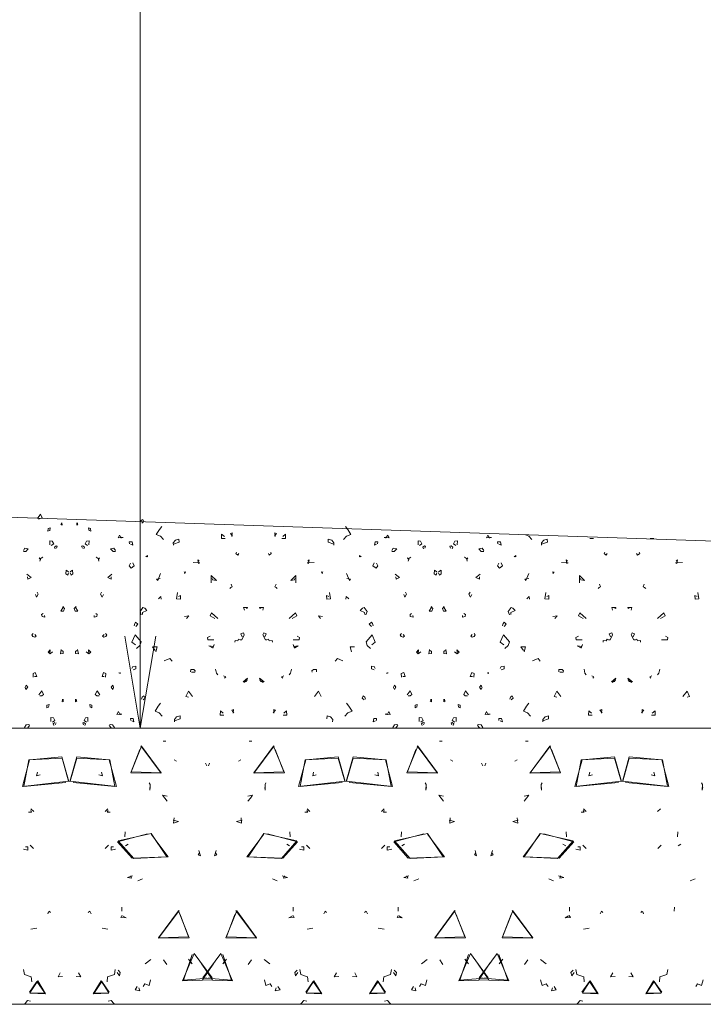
# Model space of a CAD drawing. Header units: inches. Extents: x -277 to 2553, y -4 to 683.
# Tile 4 of 10: x 228 to 334, y 239 to 392. Entities that reach past the tile are written whole.
import ezdxf

# ---------------------------------------------------------------- set-up
doc = ezdxf.new("R2010")
doc.units = ezdxf.units.IN
doc.header["$MEASUREMENT"] = 0
doc.layers.add('A-DETL-MEDM', color=33, linetype='Continuous', lineweight=30)

msp = doc.modelspace()

# ---------------------------------------------------------------- linework, layer by layer
at = {"layer": 'A-DETL-MEDM', "lineweight": 13}
for p, q in [((246.74, 281.64), (246.74, 532.41)), ((350.39, 310.3), (216.51, 314.84)), ((230.8, 314.33), (231.23, 314.97)), ((231.52, 314.41), (230.94, 314.21)), ((231.25, 314.97), (231.52, 314.41)), ((232.75, 312.86), (232.44, 312.73)), ((232.68, 312.41), (232.75, 312.86)), ((234.61, 313.26), (234.41, 313.42)), ((234.47, 313.42), (234.49, 313.66)), ((234.59, 313.66), (234.61, 313.26)), ((236.89, 313.66), (236.88, 313.26)), ((236.88, 313.26), (237.08, 313.42)), ((237.02, 313.42), (237, 313.66)), ((238.81, 312.41), (238.73, 312.86)), ((238.73, 312.86), (239.05, 312.73)), ((246.78, 313.69), (246.9, 314)), ((246.9, 314), (247.16, 314.17)), ((247.33, 313.85), (247.01, 313.59)), ((247.16, 314.17), (247.33, 313.85)), ((249.75, 312.59), (250.11, 313.06)), ((279.07, 312.59), (278.7, 313.06)), ((232.44, 312.73), (232.41, 312.33)), ((232.41, 312.33), (232.65, 312.43)), ((239.08, 312.33), (238.84, 312.43)), ((239.05, 312.73), (239.08, 312.33)), ((243.32, 311.28), (243.55, 311.74)), ((244.1, 311.34), (243.32, 311.28)), ((243.55, 311.74), (243.81, 311.25)), ((243.82, 311.38), (244.1, 311.34)), ((249.27, 311.82), (249.75, 312.59)), ((249.92, 311.57), (249.27, 311.82)), ((250.38, 311.05), (249.92, 311.57)), ((259.41, 311.19), (259.43, 311.87)), ((259.43, 311.87), (259.87, 311.51)), ((261.09, 312.07), (260.81, 311.95)), ((260.81, 311.95), (261.15, 311.57)), ((261.04, 311.52), (261.09, 312.07)), ((267.99, 311.95), (267.67, 311.57)), ((267.76, 311.52), (267.73, 312.07)), ((267.73, 312.07), (267.99, 311.95)), ((269.37, 311.87), (268.94, 311.51)), ((269.4, 311.19), (269.37, 311.87)), ((278.42, 311.05), (278.88, 311.57)), ((278.88, 311.57), (279.55, 311.82)), ((279.55, 311.82), (279.07, 312.59)), ((284.98, 311.38), (284.71, 311.34)), ((284.71, 311.34), (285.5, 311.28)), ((285.27, 311.74), (285.01, 311.25)), ((285.5, 311.28), (285.27, 311.74)), ((300.63, 311.28), (300.86, 311.74)), ((301.42, 311.34), (300.63, 311.28)), ((300.86, 311.74), (301.12, 311.25)), ((301.15, 311.38), (301.42, 311.34)), ((307.25, 311.57), (306.73, 311.78)), ((307.71, 311.05), (307.25, 311.57)), ((232.7, 310.2), (232.68, 310.83)), ((232.68, 310.83), (233.07, 310.76)), ((233.3, 310.37), (232.91, 310.09)), ((233.07, 310.76), (233.3, 310.37)), ((233.67, 310.03), (233.42, 309.86)), ((233.42, 309.86), (233.52, 309.58)), ((233.86, 309.98), (233.67, 310.03)), ((233.73, 309.67), (233.86, 309.98)), ((237.63, 309.98), (237.81, 310.03)), ((237.76, 309.67), (237.63, 309.98)), ((237.81, 310.03), (238.07, 309.86)), ((238.07, 309.86), (237.97, 309.58)), ((238.42, 310.76), (238.19, 310.37)), ((238.19, 310.37), (238.58, 310.09)), ((238.81, 310.83), (238.42, 310.76)), ((238.79, 310.2), (238.81, 310.83)), ((245.1, 310.36), (245.07, 310.66)), ((245.07, 310.66), (245.51, 310.66)), ((245.61, 310.16), (245.26, 310.32)), ((245.51, 310.66), (245.61, 310.16)), ((252.25, 310.93), (251.9, 310.53)), ((251.9, 310.53), (251.93, 310.17)), ((251.92, 310.32), (252.81, 310.62)), ((252.79, 311.08), (252.25, 310.93)), ((252.81, 310.62), (252.79, 311.08)), ((259.98, 311.18), (259.41, 311.19)), ((268.82, 311.18), (269.4, 311.19)), ((275.99, 310.62), (276.01, 311.08)), ((276.89, 310.32), (275.99, 310.62)), ((276.01, 311.08), (276.56, 310.93)), ((276.56, 310.93), (276.91, 310.53)), ((276.91, 310.53), (276.89, 310.17)), ((283.31, 310.66), (283.2, 310.16)), ((283.2, 310.16), (283.54, 310.32)), ((283.74, 310.66), (283.31, 310.66)), ((283.71, 310.36), (283.74, 310.66)), ((290.02, 310.2), (290.01, 310.83)), ((290.01, 310.83), (290.4, 310.76)), ((290.61, 310.37), (290.23, 310.09)), ((290.4, 310.76), (290.61, 310.37)), ((290.99, 310.03), (290.74, 309.86)), ((290.74, 309.86), (290.83, 309.58)), ((291.17, 309.98), (290.99, 310.03)), ((291.06, 309.67), (291.17, 309.98)), ((294.96, 309.98), (295.14, 310.03)), ((295.07, 309.67), (294.96, 309.98)), ((295.14, 310.03), (295.39, 309.86)), ((295.39, 309.86), (295.3, 309.58)), ((295.73, 310.76), (295.52, 310.37)), ((295.52, 310.37), (295.9, 310.09)), ((296.12, 310.83), (295.73, 310.76)), ((296.11, 310.2), (296.12, 310.83)), ((302.42, 310.36), (302.39, 310.66)), ((302.39, 310.66), (302.82, 310.66)), ((302.93, 310.16), (302.59, 310.32)), ((302.82, 310.66), (302.93, 310.16)), ((309.57, 310.93), (309.22, 310.53)), ((309.22, 310.53), (309.24, 310.17)), ((309.24, 310.32), (310.14, 310.62)), ((310.12, 311.08), (309.57, 310.93)), ((310.14, 310.62), (310.12, 311.08)), ((317.29, 311.18), (316.73, 311.19)), ((326.15, 311.18), (326.72, 311.19)), ((228.83, 309.68), (228.59, 309.31)), ((228.59, 309.15), (228.97, 309.18)), ((229.35, 309.57), (228.83, 309.68)), ((228.97, 309.18), (229.35, 309.57)), ((231.09, 307.96), (231.59, 308.27)), ((231.59, 308.27), (231.23, 308.07)), ((240.4, 307.96), (239.9, 308.27)), ((239.9, 308.27), (240.26, 308.07)), ((242.14, 309.57), (242.66, 309.68)), ((242.53, 309.18), (242.14, 309.57)), ((242.9, 309.15), (242.53, 309.18)), ((242.66, 309.68), (242.9, 309.31)), ((247.89, 308.53), (247.65, 308.35)), ((247.68, 308.4), (247.91, 308.35)), ((247.91, 308.35), (247.89, 308.53)), ((261.73, 309.05), (261.63, 308.85)), ((261.63, 308.85), (261.95, 308.59)), ((261.95, 308.59), (262.09, 308.86)), ((266.85, 308.59), (266.71, 308.86)), ((267.17, 308.85), (266.85, 308.59)), ((267.07, 309.05), (267.17, 308.85)), ((280.9, 308.35), (280.91, 308.53)), ((281.14, 308.4), (280.9, 308.35)), ((280.91, 308.53), (281.17, 308.35)), ((286.14, 309.68), (285.9, 309.31)), ((285.9, 309.15), (286.29, 309.18)), ((286.68, 309.57), (286.14, 309.68)), ((286.29, 309.18), (286.68, 309.57)), ((288.41, 307.96), (288.9, 308.27)), ((288.9, 308.27), (288.56, 308.07)), ((297.72, 307.96), (297.23, 308.27)), ((297.23, 308.27), (297.57, 308.07)), ((299.45, 309.57), (299.99, 309.68)), ((299.84, 309.18), (299.45, 309.57)), ((300.23, 309.15), (299.84, 309.18)), ((299.99, 309.68), (300.23, 309.31)), ((305.2, 308.53), (304.96, 308.35)), ((304.99, 308.4), (305.23, 308.35)), ((305.23, 308.35), (305.2, 308.53)), ((319.06, 309.05), (318.96, 308.85)), ((318.96, 308.85), (319.28, 308.59)), ((319.28, 308.59), (319.42, 308.86)), ((324.18, 308.59), (324.02, 308.86)), ((324.5, 308.85), (324.18, 308.59)), ((324.4, 309.05), (324.5, 308.85)), ((231.23, 308.07), (231.04, 308.19)), ((231.04, 308.19), (231.23, 307.91)), ((231.23, 307.91), (231.16, 307.67)), ((240.26, 308.07), (240.45, 308.19)), ((240.45, 308.19), (240.26, 307.91)), ((240.26, 307.91), (240.33, 307.67)), ((245.05, 306.94), (245.25, 307.34)), ((245.35, 306.59), (245.05, 306.94)), ((245.82, 306.95), (245.35, 306.59)), ((245.62, 307.4), (245.82, 306.95)), ((256.04, 307.4), (254.99, 307.44)), ((255.96, 307.67), (255.74, 307.89)), ((255.74, 307.89), (255.86, 307.31)), ((255.86, 307.31), (256.04, 307.4)), ((272.77, 307.4), (273.82, 307.44)), ((272.96, 307.31), (272.77, 307.4)), ((272.85, 307.67), (273.06, 307.89)), ((273.06, 307.89), (272.96, 307.31)), ((283.18, 307.4), (282.98, 306.95)), ((282.98, 306.95), (283.47, 306.59)), ((283.47, 306.59), (283.76, 306.94)), ((283.76, 306.94), (283.56, 307.34)), ((288.56, 308.07), (288.36, 308.19)), ((288.36, 308.19), (288.56, 307.91)), ((288.56, 307.91), (288.47, 307.67)), ((297.57, 308.07), (297.77, 308.19)), ((297.77, 308.19), (297.57, 307.91)), ((297.57, 307.91), (297.64, 307.67)), ((302.37, 306.94), (302.57, 307.34)), ((302.66, 306.59), (302.37, 306.94)), ((303.15, 306.95), (302.66, 306.59)), ((302.95, 307.4), (303.15, 306.95)), ((313.36, 307.4), (312.31, 307.44)), ((313.28, 307.67), (313.07, 307.89)), ((313.07, 307.89), (313.17, 307.31)), ((313.17, 307.31), (313.36, 307.4)), ((330.09, 307.4), (331.14, 307.44)), ((330.27, 307.31), (330.09, 307.4)), ((330.17, 307.67), (330.39, 307.89)), ((330.39, 307.89), (330.27, 307.31)), ((229.12, 305.66), (229.78, 305.11)), ((229.26, 304.84), (229.23, 305.23)), ((235.24, 306.29), (235.21, 305.69)), ((235.21, 305.69), (235.49, 305.5)), ((235.62, 305.99), (235.24, 306.29)), ((235.49, 305.5), (235.62, 305.84)), ((235.87, 305.99), (236.25, 306.29)), ((236, 305.5), (235.87, 305.84)), ((236.28, 305.69), (236, 305.5)), ((236.25, 306.29), (236.28, 305.69)), ((242.37, 305.66), (241.71, 305.11)), ((242.23, 304.84), (242.26, 305.23)), ((249.92, 305.73), (249.49, 304.64)), ((253.7, 305.8), (253.63, 306)), ((253.68, 305.74), (253.83, 306.03)), ((253.83, 306.03), (253.7, 305.8)), ((257.82, 304.29), (257.82, 305.41)), ((257.82, 305.41), (258.62, 304.64)), ((270.98, 305.41), (270.2, 304.64)), ((270.98, 304.29), (270.98, 305.41)), ((275.13, 305.74), (274.97, 306.03)), ((274.97, 306.03), (275.1, 305.8)), ((275.1, 305.8), (275.19, 306)), ((278.88, 305.73), (279.33, 304.64)), ((286.45, 305.66), (287.09, 305.11)), ((286.59, 304.84), (286.56, 305.23)), ((292.55, 306.29), (292.53, 305.69)), ((292.53, 305.69), (292.81, 305.5)), ((292.93, 305.99), (292.55, 306.29)), ((292.81, 305.5), (292.93, 305.84)), ((293.19, 305.99), (293.58, 306.29)), ((293.32, 305.5), (293.19, 305.84)), ((293.59, 305.69), (293.32, 305.5)), ((293.58, 306.29), (293.59, 305.69)), ((299.68, 305.66), (299.02, 305.11)), ((299.54, 304.84), (299.57, 305.23)), ((307.25, 305.73), (306.8, 304.64)), ((311.03, 305.8), (310.94, 306)), ((311, 305.74), (311.16, 306.03)), ((311.16, 306.03), (311.03, 305.8)), ((315.15, 304.29), (315.15, 305.41)), ((315.15, 305.41), (315.93, 304.64)), ((229.78, 305.11), (229.26, 304.84)), ((241.71, 305.11), (242.23, 304.84)), ((249.31, 304.87), (249.89, 304.97)), ((249.49, 304.64), (249.31, 304.87)), ((258.04, 304.74), (257.97, 304.97)), ((258.62, 304.64), (258.04, 304.74)), ((261.1, 303.69), (260.89, 303.57)), ((260.92, 304.09), (261.1, 303.69)), ((267.9, 304.09), (267.71, 303.69)), ((267.71, 303.69), (267.92, 303.57)), ((270.2, 304.64), (270.78, 304.74)), ((270.78, 304.74), (270.85, 304.97)), ((279.49, 304.87), (278.91, 304.97)), ((279.33, 304.64), (279.49, 304.87)), ((287.09, 305.11), (286.59, 304.84)), ((299.02, 305.11), (299.54, 304.84)), ((306.64, 304.87), (307.22, 304.97)), ((306.8, 304.64), (306.64, 304.87)), ((315.35, 304.74), (315.28, 304.97)), ((315.93, 304.64), (315.35, 304.74)), ((318.42, 303.69), (318.21, 303.57)), ((318.23, 304.09), (318.42, 303.69)), ((325.21, 304.09), (325.03, 303.69)), ((325.03, 303.69), (325.24, 303.57)), ((230.45, 302.47), (230.63, 302.05)), ((230.63, 302.05), (230.89, 302.55)), ((230.89, 302.55), (230.73, 302.85)), ((240.6, 302.55), (240.76, 302.85)), ((240.86, 302.05), (240.6, 302.55)), ((241.03, 302.47), (240.86, 302.05)), ((249.59, 301.81), (249.98, 302.18)), ((249.98, 302.18), (250.03, 301.73)), ((252.41, 301.79), (252.58, 302.8)), ((252.71, 302.19), (253.04, 302.32)), ((253.04, 302.32), (253.01, 301.76)), ((260.89, 303.57), (260.7, 303.42)), ((267.92, 303.57), (268.1, 303.42)), ((276.1, 302.19), (275.78, 302.32)), ((275.78, 302.32), (275.79, 301.76)), ((276.4, 301.79), (276.24, 302.8)), ((278.83, 302.18), (278.78, 301.73)), ((279.21, 301.81), (278.83, 302.18)), ((287.78, 302.47), (287.94, 302.05)), ((287.94, 302.05), (288.2, 302.55)), ((288.2, 302.55), (288.04, 302.85)), ((297.93, 302.55), (298.09, 302.85)), ((298.19, 302.05), (297.93, 302.55)), ((298.35, 302.47), (298.19, 302.05)), ((306.92, 301.81), (307.3, 302.18)), ((307.3, 302.18), (307.35, 301.73)), ((309.73, 301.79), (309.89, 302.8)), ((310.03, 302.19), (310.35, 302.32)), ((310.35, 302.32), (310.34, 301.76)), ((318.21, 303.57), (318.03, 303.42)), ((325.24, 303.57), (325.43, 303.42)), ((333.42, 302.19), (333.09, 302.32)), ((333.09, 302.32), (333.12, 301.76)), ((333.72, 301.79), (333.55, 302.8)), ((234.98, 300.27), (234.71, 300.63)), ((236.51, 300.27), (236.78, 300.63)), ((253.01, 301.76), (252.41, 301.79)), ((275.79, 301.76), (276.4, 301.79)), ((292.3, 300.27), (292.04, 300.63)), ((293.83, 300.27), (294.09, 300.63)), ((310.34, 301.76), (309.73, 301.79)), ((333.12, 301.76), (333.72, 301.79)), ((231.42, 299.38), (231.65, 299.53)), ((231.49, 299.05), (231.42, 299.38)), ((231.91, 298.93), (231.49, 299.05)), ((231.88, 299.2), (231.91, 298.93)), ((234.8, 300.51), (234.41, 299.88)), ((234.41, 299.88), (234.82, 299.89)), ((234.82, 299.89), (234.98, 300.27)), ((236.66, 299.89), (236.51, 300.27)), ((237.08, 299.88), (236.66, 299.89)), ((236.69, 300.51), (237.08, 299.88)), ((239.61, 299.2), (239.58, 298.93)), ((239.58, 298.93), (240, 299.05)), ((240.07, 299.38), (239.84, 299.53)), ((240, 299.05), (240.07, 299.38)), ((246.74, 299.81), (247.19, 300.45)), ((246.93, 299.29), (246.74, 299.81)), ((247.14, 299.69), (247.1, 299.38)), ((247.79, 299.98), (247.14, 299.69)), ((247.19, 300.45), (247.46, 300.34)), ((247.46, 300.34), (247.79, 299.98)), ((254.32, 299.13), (253.67, 299.07)), ((253.96, 298.74), (254.32, 299.13)), ((257.88, 299.63), (257.65, 299.16)), ((257.65, 299.16), (258.39, 298.73)), ((258.87, 298.76), (257.88, 299.63)), ((262.97, 300.05), (262.86, 300.47)), ((262.86, 300.47), (263.47, 300.47)), ((263.43, 300.28), (263.23, 300.44)), ((263.47, 300.47), (263.43, 300.28)), ((265.95, 300.47), (265.33, 300.47)), ((265.33, 300.47), (265.37, 300.28)), ((265.37, 300.28), (265.59, 300.44)), ((265.83, 300.05), (265.95, 300.47)), ((269.94, 298.76), (270.93, 299.63)), ((271.16, 299.16), (270.42, 298.73)), ((270.93, 299.63), (271.16, 299.16)), ((274.84, 298.74), (274.5, 299.13)), ((274.5, 299.13), (275.13, 299.07)), ((281.36, 300.34), (281.01, 299.98)), ((281.01, 299.98), (281.66, 299.69)), ((281.62, 300.45), (281.36, 300.34)), ((282.08, 299.81), (281.62, 300.45)), ((281.66, 299.69), (281.7, 299.38)), ((281.89, 299.29), (282.08, 299.81)), ((288.75, 299.38), (288.98, 299.53)), ((288.8, 299.05), (288.75, 299.38)), ((289.22, 298.93), (288.8, 299.05)), ((289.21, 299.2), (289.22, 298.93)), ((292.11, 300.51), (291.74, 299.88)), ((291.74, 299.88), (292.15, 299.89)), ((292.15, 299.89), (292.3, 300.27)), ((293.98, 299.89), (293.83, 300.27)), ((294.39, 299.88), (293.98, 299.89)), ((294.02, 300.51), (294.39, 299.88)), ((296.92, 299.2), (296.91, 298.93)), ((296.91, 298.93), (297.33, 299.05)), ((297.38, 299.38), (297.15, 299.53)), ((297.33, 299.05), (297.38, 299.38)), ((304.05, 299.81), (304.51, 300.45)), ((304.24, 299.29), (304.05, 299.81)), ((304.46, 299.69), (304.43, 299.38)), ((305.12, 299.98), (304.46, 299.69)), ((304.51, 300.45), (304.77, 300.34)), ((304.77, 300.34), (305.12, 299.98)), ((311.63, 299.13), (311, 299.07)), ((311.29, 298.74), (311.63, 299.13)), ((315.2, 299.63), (314.97, 299.16)), ((314.97, 299.16), (315.71, 298.73)), ((316.19, 298.76), (315.2, 299.63)), ((320.28, 300.05), (320.17, 300.47)), ((320.17, 300.47), (320.8, 300.47)), ((320.76, 300.28), (320.54, 300.44)), ((320.8, 300.47), (320.76, 300.28)), ((323.27, 300.47), (322.66, 300.47)), ((322.66, 300.47), (322.7, 300.28)), ((322.7, 300.28), (322.9, 300.44)), ((323.16, 300.05), (323.27, 300.47)), ((327.26, 298.76), (328.25, 299.63)), ((328.48, 299.16), (327.74, 298.73)), ((328.25, 299.63), (328.48, 299.16)), ((245.91, 297.95), (245.82, 297.58)), ((246.05, 298.17), (245.91, 297.95)), ((246.41, 297.87), (246.05, 298.17)), ((246.08, 297.48), (246.41, 297.87)), ((282.41, 297.87), (282.75, 298.17)), ((282.74, 297.48), (282.41, 297.87)), ((282.75, 298.17), (282.89, 297.95)), ((282.89, 297.95), (283, 297.58)), ((303.24, 297.95), (303.13, 297.58)), ((303.38, 298.17), (303.24, 297.95)), ((303.72, 297.87), (303.38, 298.17)), ((303.39, 297.48), (303.72, 297.87)), ((230.11, 296.41), (229.91, 296.17)), ((229.91, 296.17), (230.07, 295.93)), ((230.58, 296), (230.35, 296.24)), ((230.37, 295.84), (230.58, 296)), ((240.91, 296), (241.14, 296.24)), ((241.12, 295.84), (240.91, 296)), ((241.38, 296.41), (241.58, 296.17)), ((241.58, 296.17), (241.42, 295.93)), ((244.38, 295.97), (246.74, 281.64)), ((245.98, 296.21), (245.46, 295.05)), ((246.9, 295.08), (245.98, 296.21)), ((246.74, 281.64), (249.17, 295.97)), ((257.25, 295.77), (257.64, 295.97)), ((262.83, 296.53), (262.42, 296.37)), ((262.42, 296.37), (262.63, 295.88)), ((262.57, 295.42), (262.94, 296.21)), ((262.94, 296.21), (262.83, 296.53)), ((265.87, 296.21), (265.99, 296.53)), ((266.25, 295.42), (265.87, 296.21)), ((265.99, 296.53), (266.38, 296.37)), ((266.38, 296.37), (266.18, 295.88)), ((271.55, 295.77), (271.18, 295.97)), ((281.92, 295.08), (282.84, 296.21)), ((282.84, 296.21), (283.34, 295.05)), ((287.42, 296.41), (287.24, 296.17)), ((287.24, 296.17), (287.38, 295.93)), ((287.9, 296), (287.68, 296.24)), ((287.7, 295.84), (287.9, 296)), ((298.23, 296), (298.45, 296.24)), ((298.43, 295.84), (298.23, 296)), ((298.71, 296.41), (298.89, 296.17)), ((298.89, 296.17), (298.75, 295.93)), ((303.29, 296.21), (302.79, 295.05)), ((304.21, 295.08), (303.29, 296.21)), ((314.58, 295.77), (314.95, 295.97)), ((320.14, 296.53), (319.75, 296.37)), ((319.75, 296.37), (319.95, 295.88)), ((319.88, 295.42), (320.26, 296.21)), ((320.26, 296.21), (320.14, 296.53)), ((323.19, 296.21), (323.3, 296.53)), ((323.56, 295.42), (323.19, 296.21)), ((323.3, 296.53), (323.71, 296.37)), ((323.71, 296.37), (323.5, 295.88)), ((328.88, 295.77), (328.49, 295.97)), ((230.07, 295.93), (230.37, 295.84)), ((241.42, 295.93), (241.12, 295.84)), ((245.46, 295.05), (246.02, 294.63)), ((246.21, 294.06), (246.71, 294.53)), ((246.71, 294.53), (246.9, 295.08)), ((246.74, 281.64), (246.77, 294.42)), ((257.29, 295.42), (257.25, 295.77)), ((258.24, 295.42), (257.29, 295.42)), ((258.17, 294.4), (257.45, 294.5)), ((257.45, 294.5), (258.01, 294.19)), ((258.01, 294.19), (258.27, 294.7)), ((258.27, 294.7), (258.05, 294.14)), ((261.48, 295.05), (261.52, 295.32)), ((261.52, 295.32), (261.95, 295.24)), ((261.95, 295.24), (262.08, 295.51)), ((262.08, 295.51), (262.31, 295.44)), ((262.31, 295.44), (262.57, 295.42)), ((266.49, 295.44), (266.25, 295.42)), ((266.72, 295.51), (266.49, 295.44)), ((266.85, 295.24), (266.72, 295.51)), ((267.3, 295.32), (266.85, 295.24)), ((267.33, 295.05), (267.3, 295.32)), ((270.81, 294.19), (270.55, 294.7)), ((270.55, 294.7), (270.75, 294.14)), ((270.58, 295.42), (271.51, 295.42)), ((270.63, 294.4), (271.35, 294.5)), ((271.35, 294.5), (270.81, 294.19)), ((271.51, 295.42), (271.55, 295.77)), ((282.1, 294.53), (281.92, 295.08)), ((282.61, 294.06), (282.1, 294.53)), ((283.34, 295.05), (282.79, 294.63)), ((287.38, 295.93), (287.7, 295.84)), ((298.75, 295.93), (298.43, 295.84)), ((302.79, 295.05), (303.34, 294.63)), ((303.52, 294.06), (304.03, 294.53)), ((304.03, 294.53), (304.21, 295.08)), ((314.62, 295.42), (314.58, 295.77)), ((315.55, 295.42), (314.62, 295.42)), ((315.5, 294.4), (314.78, 294.5)), ((314.78, 294.5), (315.32, 294.19)), ((315.32, 294.19), (315.58, 294.7)), ((315.58, 294.7), (315.38, 294.14)), ((318.8, 295.05), (318.83, 295.32)), ((318.83, 295.32), (319.28, 295.24)), ((319.28, 295.24), (319.41, 295.51)), ((319.41, 295.51), (319.64, 295.44)), ((319.64, 295.44), (319.88, 295.42)), ((323.82, 295.44), (323.56, 295.42)), ((324.05, 295.51), (323.82, 295.44)), ((324.18, 295.24), (324.05, 295.51)), ((324.61, 295.32), (324.18, 295.24)), ((324.64, 295.05), (324.61, 295.32)), ((327.89, 295.42), (328.84, 295.42)), ((328.84, 295.42), (328.88, 295.77)), ((232.75, 293.88), (232.42, 293.5)), ((232.42, 293.5), (232.73, 293.24)), ((232.7, 293.28), (232.75, 293.88)), ((232.73, 293.24), (233.13, 293.53)), ((234.48, 293.9), (234.35, 293.22)), ((234.35, 293.22), (234.78, 293.28)), ((234.8, 293.6), (234.58, 293.76)), ((234.78, 293.28), (234.8, 293.6)), ((236.69, 293.6), (236.91, 293.76)), ((236.71, 293.28), (236.69, 293.6)), ((237.14, 293.22), (236.71, 293.28)), ((237.01, 293.9), (237.14, 293.22)), ((238.76, 293.24), (238.36, 293.53)), ((238.79, 293.28), (238.73, 293.88)), ((238.73, 293.88), (239.07, 293.5)), ((239.07, 293.5), (238.76, 293.24)), ((249.08, 293.77), (248.7, 294.34)), ((248.7, 294.34), (249.39, 294.34)), ((249.39, 294.34), (249.17, 293.54)), ((280.12, 294.34), (279.43, 294.34)), ((279.43, 294.34), (279.63, 293.54)), ((290.07, 293.88), (289.74, 293.5)), ((289.74, 293.5), (290.04, 293.24)), ((290.01, 293.28), (290.07, 293.88)), ((290.04, 293.24), (290.44, 293.53)), ((291.79, 293.9), (291.68, 293.22)), ((291.68, 293.22), (292.11, 293.28)), ((292.11, 293.6), (291.91, 293.76)), ((292.11, 293.28), (292.11, 293.6)), ((294.02, 293.6), (294.22, 293.76)), ((294.02, 293.28), (294.02, 293.6)), ((294.45, 293.22), (294.02, 293.28)), ((294.34, 293.9), (294.45, 293.22)), ((296.09, 293.24), (295.69, 293.53)), ((296.12, 293.28), (296.06, 293.88)), ((296.06, 293.88), (296.38, 293.5)), ((296.38, 293.5), (296.09, 293.24)), ((306.4, 293.77), (306.01, 294.34)), ((306.01, 294.34), (306.7, 294.34)), ((306.7, 294.34), (306.5, 293.54)), ((246.08, 291.34), (245.62, 291.25)), ((246.07, 290.88), (246.08, 291.34)), ((251.36, 292.53), (250.49, 292.13)), ((251.72, 292.09), (251.36, 292.53)), ((277.1, 292.09), (277.46, 292.53)), ((277.46, 292.53), (278.32, 292.13)), ((282.75, 290.88), (282.74, 291.34)), ((282.74, 291.34), (283.18, 291.25)), ((303.39, 291.34), (302.95, 291.25)), ((303.38, 290.88), (303.39, 291.34)), ((308.67, 292.53), (307.81, 292.13)), ((309.03, 292.09), (308.67, 292.53)), ((230.08, 290.16), (230.44, 290.32)), ((230.11, 289.6), (230.08, 290.16)), ((230.44, 290.32), (230.67, 289.73)), ((241.05, 290.32), (240.82, 289.73)), ((241.41, 290.16), (241.05, 290.32)), ((241.38, 289.6), (241.41, 290.16)), ((243.65, 290.15), (243.45, 290.29)), ((243.64, 290.35), (243.65, 290.15)), ((245.62, 291.25), (245.48, 290.97)), ((245.65, 290.77), (246.07, 290.88)), ((254.62, 290.79), (254.6, 290.45)), ((255.09, 290.81), (254.62, 290.79)), ((254.73, 290.38), (255.27, 290.38)), ((255.31, 290.58), (255.09, 290.81)), ((255.27, 290.38), (255.31, 290.58)), ((258.5, 290.87), (258.64, 290.2)), ((258.64, 290.2), (258.87, 289.95)), ((259.72, 289.83), (260.07, 289.66)), ((269.09, 289.83), (268.75, 289.66)), ((270.17, 290.2), (269.94, 289.95)), ((270.3, 290.87), (270.17, 290.2)), ((273.49, 290.58), (273.71, 290.81)), ((273.55, 290.38), (273.49, 290.58)), ((273.71, 290.81), (274.2, 290.79)), ((274.2, 290.79), (274.21, 290.45)), ((283.17, 290.77), (282.75, 290.88)), ((283.18, 291.25), (283.34, 290.97)), ((285.18, 290.35), (285.15, 290.15)), ((285.15, 290.15), (285.37, 290.29)), ((287.39, 290.16), (287.77, 290.32)), ((287.44, 289.6), (287.39, 290.16)), ((287.77, 290.32), (288, 289.73)), ((298.36, 290.32), (298.13, 289.73)), ((298.74, 290.16), (298.36, 290.32)), ((298.69, 289.6), (298.74, 290.16)), ((300.98, 290.15), (300.76, 290.29)), ((300.95, 290.35), (300.98, 290.15)), ((302.95, 291.25), (302.79, 290.97)), ((302.96, 290.77), (303.38, 290.88)), ((311.93, 290.79), (311.92, 290.45)), ((312.41, 290.81), (311.93, 290.79)), ((312.05, 290.38), (312.58, 290.38)), ((312.64, 290.58), (312.41, 290.81)), ((312.58, 290.38), (312.64, 290.58)), ((315.83, 290.87), (315.96, 290.2)), ((315.96, 290.2), (316.19, 289.95)), ((317.04, 289.83), (317.38, 289.66)), ((326.41, 289.83), (326.06, 289.66)), ((327.49, 290.2), (327.26, 289.95)), ((327.63, 290.87), (327.49, 290.2)), ((228.87, 288.05), (229, 288.36)), ((229, 288.36), (229.25, 288.03)), ((230.67, 289.73), (230.31, 289.72)), ((240.82, 289.73), (241.18, 289.72)), ((242.49, 288.36), (242.24, 288.03)), ((242.62, 288.05), (242.49, 288.36)), ((260.07, 289.66), (259.88, 289.43)), ((263.46, 289.47), (262.77, 288.85)), ((262.88, 288.77), (263.42, 289.16)), ((263.27, 288.88), (263.46, 289.47)), ((265.53, 288.88), (265.34, 289.47)), ((265.34, 289.47), (266.03, 288.85)), ((265.92, 288.77), (265.4, 289.16)), ((268.75, 289.66), (268.94, 289.43)), ((286.2, 288.05), (286.32, 288.36)), ((286.32, 288.36), (286.57, 288.03)), ((288, 289.73), (287.64, 289.72)), ((298.13, 289.73), (298.49, 289.72)), ((299.81, 288.36), (299.56, 288.03)), ((299.93, 288.05), (299.81, 288.36)), ((317.38, 289.66), (317.19, 289.43)), ((320.79, 289.47), (320.1, 288.85)), ((320.21, 288.77), (320.73, 289.16)), ((320.6, 288.88), (320.79, 289.47)), ((322.86, 288.88), (322.67, 289.47)), ((322.67, 289.47), (323.36, 288.85)), ((323.25, 288.77), (322.71, 289.16)), ((326.06, 289.66), (326.25, 289.43)), ((228.99, 287.67), (228.86, 287.98)), ((229.25, 288.03), (228.99, 287.67)), ((230.99, 286.83), (231.43, 287.47)), ((231.43, 287.47), (231.71, 286.91)), ((231.71, 286.91), (231.46, 286.7)), ((240.06, 287.47), (239.78, 286.91)), ((239.78, 286.91), (240.03, 286.7)), ((240.5, 286.83), (240.06, 287.47)), ((242.24, 288.03), (242.5, 287.67)), ((242.5, 287.67), (242.63, 287.98)), ((254.27, 287.43), (253.87, 286.57)), ((254.91, 286.6), (254.27, 287.43)), ((273.91, 286.6), (274.53, 287.43)), ((274.53, 287.43), (274.95, 286.57)), ((286.32, 287.67), (286.17, 287.98)), ((286.57, 288.03), (286.32, 287.67)), ((288.3, 286.83), (288.76, 287.47)), ((288.76, 287.47), (289.02, 286.91)), ((289.02, 286.91), (288.79, 286.7)), ((297.37, 287.47), (297.11, 286.91)), ((297.11, 286.91), (297.34, 286.7)), ((297.83, 286.83), (297.37, 287.47)), ((299.56, 288.03), (299.81, 287.67)), ((299.81, 287.67), (299.96, 287.98)), ((311.6, 287.43), (311.18, 286.57)), ((312.22, 286.6), (311.6, 287.43)), ((331.22, 286.6), (331.86, 287.43)), ((331.86, 287.43), (332.26, 286.57)), ((231.46, 286.7), (231.13, 286.71)), ((232.25, 285.23), (232.22, 284.83)), ((232.57, 285.35), (232.25, 285.23)), ((232.5, 284.91), (232.57, 285.35)), ((234.8, 285.76), (234.59, 285.92)), ((234.65, 285.92), (234.68, 286.17)), ((234.78, 286.17), (234.8, 285.76)), ((236.71, 286.17), (236.69, 285.76)), ((236.69, 285.76), (236.89, 285.92)), ((236.84, 285.92), (236.81, 286.17)), ((238.99, 284.91), (238.92, 285.35)), ((238.92, 285.35), (239.24, 285.23)), ((239.24, 285.23), (239.25, 284.83)), ((240.03, 286.7), (240.36, 286.71)), ((246.97, 286.19), (247.07, 286.5)), ((247.07, 286.5), (247.35, 286.67)), ((247.52, 286.35), (247.2, 286.09)), ((247.35, 286.67), (247.52, 286.35)), ((249.56, 285.09), (249.92, 285.56)), ((253.87, 286.57), (254.27, 286.47)), ((279.24, 285.09), (278.88, 285.56)), ((281.46, 286.67), (281.3, 286.35)), ((281.3, 286.35), (281.62, 286.09)), ((281.73, 286.5), (281.46, 286.67)), ((281.85, 286.19), (281.73, 286.5)), ((288.79, 286.7), (288.44, 286.71)), ((289.56, 285.23), (289.55, 284.83)), ((289.88, 285.35), (289.56, 285.23)), ((289.82, 284.91), (289.88, 285.35)), ((292.11, 285.76), (291.91, 285.92)), ((291.97, 285.92), (292.01, 286.17)), ((292.11, 286.17), (292.11, 285.76)), ((294.02, 286.17), (294.02, 285.76)), ((294.02, 285.76), (294.21, 285.92)), ((294.16, 285.92), (294.12, 286.17)), ((296.31, 284.91), (296.25, 285.35)), ((296.25, 285.35), (296.57, 285.23)), ((296.57, 285.23), (296.58, 284.83)), ((297.34, 286.7), (297.69, 286.71)), ((304.28, 286.19), (304.4, 286.5)), ((304.4, 286.5), (304.67, 286.67)), ((304.83, 286.35), (304.51, 286.09)), ((304.67, 286.67), (304.83, 286.35)), ((306.89, 285.09), (307.25, 285.56)), ((311.18, 286.57), (311.6, 286.47)), ((332.26, 286.57), (331.86, 286.47)), ((232.22, 284.83), (232.47, 284.93)), ((239.25, 284.83), (239.02, 284.93)), ((243.13, 283.78), (243.36, 284.24)), ((243.91, 283.84), (243.13, 283.78)), ((243.36, 284.24), (243.62, 283.75)), ((243.64, 283.88), (243.91, 283.84)), ((249.08, 284.33), (249.56, 285.09)), ((249.73, 284.07), (249.08, 284.33)), ((250.19, 283.55), (249.73, 284.07)), ((259.22, 283.69), (259.25, 284.37)), ((259.79, 283.68), (259.22, 283.69)), ((259.25, 284.37), (259.69, 284.01)), ((261.27, 284.57), (261, 284.45)), ((261, 284.45), (261.33, 284.07)), ((261.23, 284.02), (261.27, 284.57)), ((267.82, 284.45), (267.48, 284.07)), ((267.57, 284.02), (267.54, 284.57)), ((267.54, 284.57), (267.82, 284.45)), ((269.01, 283.68), (269.58, 283.69)), ((269.55, 284.37), (269.12, 284.01)), ((269.58, 283.69), (269.55, 284.37)), ((278.61, 283.55), (279.07, 284.07)), ((279.07, 284.07), (279.73, 284.33)), ((279.73, 284.33), (279.24, 285.09)), ((285.17, 283.88), (284.89, 283.84)), ((284.89, 283.84), (285.68, 283.78)), ((285.45, 284.24), (285.19, 283.75)), ((285.68, 283.78), (285.45, 284.24)), ((289.55, 284.83), (289.78, 284.93)), ((296.58, 284.83), (296.35, 284.93)), ((300.45, 283.78), (300.68, 284.24)), ((301.24, 283.84), (300.45, 283.78)), ((300.68, 284.24), (300.94, 283.75)), ((300.96, 283.88), (301.24, 283.84)), ((306.4, 284.33), (306.89, 285.09)), ((307.06, 284.07), (306.4, 284.33)), ((307.52, 283.55), (307.06, 284.07)), ((316.55, 283.69), (316.58, 284.37)), ((317.12, 283.68), (316.55, 283.69)), ((316.58, 284.37), (317.01, 284.01)), ((318.59, 284.57), (318.31, 284.45)), ((318.31, 284.45), (318.65, 284.07)), ((318.56, 284.02), (318.59, 284.57)), ((325.13, 284.45), (324.8, 284.07)), ((324.9, 284.02), (324.86, 284.57)), ((324.86, 284.57), (325.13, 284.45)), ((326.34, 283.68), (326.91, 283.69)), ((326.88, 284.37), (326.44, 284.01)), ((326.91, 283.69), (326.88, 284.37)), ((229.02, 282.18), (228.74, 281.78)), ((229.32, 282.24), (229.02, 282.18)), ((229.52, 282.2), (229.32, 282.24)), ((232.88, 282.7), (232.87, 283.33)), ((232.87, 283.33), (233.26, 283.26)), ((233.49, 282.87), (233.09, 282.59)), ((233.49, 282.53), (233.24, 282.36)), ((233.24, 282.36), (233.33, 282.08)), ((233.26, 283.26), (233.49, 282.87)), ((233.55, 282.17), (233.67, 282.49)), ((237.81, 282.49), (238, 282.53)), ((237.94, 282.17), (237.81, 282.49)), ((238, 282.53), (238.26, 282.36)), ((238.23, 283.26), (238.02, 282.87)), ((238.02, 282.87), (238.4, 282.59)), ((238.26, 282.36), (238.16, 282.08)), ((238.62, 283.33), (238.23, 283.26)), ((238.61, 282.7), (238.62, 283.33)), ((241.97, 282.2), (242.17, 282.24)), ((242.17, 282.24), (242.47, 282.18)), ((242.47, 282.18), (242.75, 281.78)), ((245.29, 282.86), (245.25, 283.16)), ((245.25, 283.16), (245.69, 283.16)), ((245.79, 282.66), (245.45, 282.82)), ((245.69, 283.16), (245.79, 282.66)), ((252.43, 283.43), (252.09, 283.03)), ((252.09, 283.03), (252.12, 282.67)), ((252.11, 282.82), (252.99, 283.12)), ((252.98, 283.58), (252.43, 283.43)), ((252.99, 283.12), (252.98, 283.58)), ((275.81, 283.12), (275.84, 283.58)), ((275.84, 283.58), (276.37, 283.43)), ((276.37, 283.43), (276.73, 283.03)), ((276.73, 283.03), (276.7, 282.67)), ((283.12, 283.16), (283.01, 282.66)), ((283.01, 282.66), (283.37, 282.82)), ((283.56, 283.16), (283.12, 283.16)), ((283.53, 282.86), (283.56, 283.16)), ((286.33, 282.18), (286.07, 281.78)), ((286.63, 282.24), (286.33, 282.18)), ((286.85, 282.2), (286.63, 282.24)), ((290.2, 282.7), (290.18, 283.33)), ((290.18, 283.33), (290.59, 283.26)), ((290.8, 282.87), (290.41, 282.59)), ((290.8, 282.53), (290.56, 282.36)), ((290.56, 282.36), (290.66, 282.08)), ((290.59, 283.26), (290.8, 282.87)), ((290.99, 282.49), (290.8, 282.53)), ((290.87, 282.17), (290.99, 282.49)), ((295.14, 282.49), (295.33, 282.53)), ((295.26, 282.17), (295.14, 282.49)), ((295.54, 283.26), (295.33, 282.87)), ((295.33, 282.87), (295.72, 282.59)), ((295.33, 282.53), (295.57, 282.36)), ((295.57, 282.36), (295.47, 282.08)), ((295.93, 283.33), (295.54, 283.26)), ((295.93, 282.7), (295.93, 283.33)), ((299.28, 282.2), (299.48, 282.24)), ((299.48, 282.24), (299.8, 282.18)), ((299.8, 282.18), (300.06, 281.78)), ((302.6, 282.86), (302.57, 283.16)), ((302.57, 283.16), (303.01, 283.16)), ((303.12, 282.66), (302.76, 282.82)), ((303.01, 283.16), (303.12, 282.66)), ((309.76, 283.43), (309.4, 283.03)), ((309.4, 283.03), (309.43, 282.67)), ((309.43, 282.82), (310.32, 283.12)), ((310.29, 283.58), (309.76, 283.43)), ((310.32, 283.12), (310.29, 283.58)), ((357.54, 281.64), (65.89, 281.64)), ((228.59, 281.64), (229.15, 281.68)), ((229.25, 281.69), (229.53, 282.07)), ((242.24, 281.69), (241.95, 282.07)), ((242.9, 281.64), (242.34, 281.68)), ((285.9, 281.64), (286.47, 281.68)), ((286.56, 281.69), (286.85, 282.07)), ((299.57, 281.69), (299.28, 282.07)), ((300.23, 281.64), (299.66, 281.68)), ((250.35, 279.61), (250.75, 279.64)), ((264.14, 279.61), (263.73, 279.64)), ((293.35, 279.61), (293.73, 279.64)), ((307.12, 279.61), (306.71, 279.64)), ((245.28, 274.71), (246.96, 278.88)), ((245.36, 274.84), (246.68, 278.33)), ((246.84, 278.92), (250.05, 274.65)), ((246.96, 278.88), (250.03, 274.71)), ((267.63, 278.92), (264.44, 274.65)), ((267.53, 278.88), (264.45, 274.71)), ((269.21, 274.71), (267.53, 278.88)), ((269.12, 274.84), (267.79, 278.33)), ((288.27, 274.71), (289.95, 278.88)), ((288.34, 274.84), (289.68, 278.33)), ((289.84, 278.92), (293.03, 274.65)), ((289.95, 278.88), (293.01, 274.71)), ((310.62, 278.92), (307.42, 274.65)), ((310.51, 278.88), (307.45, 274.71)), ((312.19, 274.71), (310.51, 278.88)), ((312.1, 274.84), (310.78, 278.33)), ((229.55, 276.72), (228.43, 272.55)), ((229.43, 276.75), (228.66, 272.58)), ((234.61, 276.99), (229.43, 276.75)), ((234.59, 277.18), (229.55, 276.72)), ((235.66, 273.37), (234.59, 277.18)), ((235.62, 273.39), (234.61, 276.99)), ((235.83, 273.37), (236.89, 277.18)), ((235.87, 273.39), (236.88, 276.99)), ((236.88, 276.99), (242.06, 276.75)), ((236.89, 277.18), (241.94, 276.72)), ((241.94, 276.72), (243.06, 272.55)), ((242.06, 276.75), (242.83, 272.58)), ((252.42, 276.52), (252.06, 276.71)), ((257.11, 275.8), (256.92, 276.19)), ((257.38, 275.8), (257.57, 276.19)), ((262.05, 276.52), (262.42, 276.71)), ((272.54, 276.72), (271.42, 272.55)), ((272.42, 276.75), (271.64, 272.58)), ((277.59, 276.99), (272.42, 276.75)), ((277.59, 277.18), (272.54, 276.72)), ((278.65, 273.37), (277.59, 277.18)), ((278.61, 273.39), (277.59, 276.99)), ((278.83, 273.37), (279.88, 277.18)), ((278.87, 273.39), (279.88, 276.99)), ((279.88, 277.18), (284.92, 276.72)), ((279.88, 276.99), (285.05, 276.75)), ((284.92, 276.72), (286.04, 272.55)), ((285.05, 276.75), (285.83, 272.58)), ((295.42, 276.52), (295.04, 276.71)), ((300.09, 275.8), (299.9, 276.19)), ((300.37, 275.8), (300.56, 276.19)), ((305.05, 276.52), (305.41, 276.71)), ((315.54, 276.72), (314.42, 272.55)), ((315.41, 276.75), (314.63, 272.58)), ((320.59, 276.99), (315.41, 276.75)), ((320.57, 277.18), (315.54, 276.72)), ((321.64, 273.37), (320.57, 277.18)), ((321.59, 273.39), (320.59, 276.99)), ((321.81, 273.37), (322.87, 277.18)), ((321.85, 273.39), (322.87, 276.99)), ((322.87, 277.18), (327.92, 276.72)), ((322.87, 276.99), (328.05, 276.75)), ((327.92, 276.72), (329.04, 272.55)), ((328.05, 276.75), (328.81, 272.58)), ((230.76, 274.79), (230.61, 274.26)), ((240.73, 274.79), (240.88, 274.26)), ((250.05, 274.65), (245.28, 274.71)), ((250.03, 274.71), (245.36, 274.84)), ((264.44, 274.65), (269.21, 274.71)), ((264.45, 274.71), (269.12, 274.84)), ((273.75, 274.79), (273.61, 274.26)), ((283.73, 274.79), (283.86, 274.26)), ((293.03, 274.65), (288.27, 274.71)), ((293.01, 274.71), (288.34, 274.84)), ((307.42, 274.65), (312.19, 274.71)), ((307.45, 274.71), (312.1, 274.84)), ((316.73, 274.79), (316.6, 274.26)), ((326.71, 274.79), (326.85, 274.26)), ((228.43, 272.55), (235.62, 273.39)), ((228.66, 272.58), (235.2, 273.2)), ((230.61, 274.26), (231.19, 274.39)), ((243.06, 272.55), (235.87, 273.39)), ((242.83, 272.58), (236.31, 273.2)), ((240.88, 274.26), (240.3, 274.39)), ((248.15, 273.17), (248.29, 272.87)), ((266.33, 273.17), (266.19, 272.87)), ((271.42, 272.55), (278.61, 273.39)), ((271.64, 272.58), (278.18, 273.2)), ((273.61, 274.26), (274.17, 274.39)), ((286.04, 272.55), (278.87, 273.39)), ((285.83, 272.58), (279.29, 273.2)), ((283.86, 274.26), (283.3, 274.39)), ((291.13, 273.17), (291.29, 272.87)), ((309.32, 273.17), (309.17, 272.87)), ((314.42, 272.55), (321.59, 273.39)), ((314.63, 272.58), (321.18, 273.2)), ((316.6, 274.26), (317.16, 274.39)), ((329.04, 272.55), (321.85, 273.39)), ((328.81, 272.58), (322.28, 273.2)), ((326.85, 274.26), (326.29, 274.39)), ((334.13, 273.17), (334.27, 272.87)), ((248.29, 272.87), (248.24, 271.99)), ((248.24, 271.99), (248.32, 272.42)), ((266.23, 271.99), (266.16, 272.42)), ((266.19, 272.87), (266.23, 271.99)), ((291.29, 272.87), (291.23, 271.99)), ((291.23, 271.99), (291.3, 272.42)), ((309.23, 271.99), (309.16, 272.42)), ((309.17, 272.87), (309.23, 271.99)), ((334.27, 272.87), (334.23, 271.99)), ((334.23, 271.99), (334.3, 272.42)), ((250.58, 270.74), (250.23, 271.2)), ((250.23, 271.2), (250.97, 271.06)), ((250.97, 270.3), (250.58, 270.74)), ((264.25, 271.2), (263.5, 271.06)), ((263.52, 270.3), (263.91, 270.74)), ((263.91, 270.74), (264.25, 271.2)), ((293.58, 270.74), (293.22, 271.2)), ((293.22, 271.2), (293.96, 271.06)), ((293.95, 270.3), (293.58, 270.74)), ((307.23, 271.2), (306.5, 271.06)), ((306.51, 270.3), (306.89, 270.74)), ((306.89, 270.74), (307.23, 271.2)), ((229.39, 268.56), (229.85, 268.56)), ((229.85, 268.56), (229.72, 268.84)), ((229.76, 269.09), (230.2, 268.7)), ((241.72, 269.09), (241.29, 268.7)), ((241.64, 268.56), (241.77, 268.84)), ((242.1, 268.56), (241.64, 268.56)), ((272.39, 268.56), (272.85, 268.56)), ((272.85, 268.56), (272.72, 268.84)), ((272.75, 269.09), (273.18, 268.7)), ((284.72, 269.09), (284.29, 268.7)), ((284.62, 268.56), (284.75, 268.84)), ((285.08, 268.56), (284.62, 268.56)), ((315.38, 268.56), (315.83, 268.56)), ((315.83, 268.56), (315.71, 268.84)), ((315.74, 269.09), (316.17, 268.7)), ((327.72, 269.09), (327.27, 268.7)), ((251.87, 267.35), (252.71, 267.13)), ((251.96, 266.87), (252.03, 267.68)), ((252.71, 267.13), (251.96, 266.87)), ((262.61, 267.35), (261.76, 267.13)), ((261.76, 267.13), (262.51, 266.87)), ((262.51, 266.87), (262.45, 267.68)), ((294.85, 267.35), (295.7, 267.13)), ((294.96, 266.87), (295.01, 267.68)), ((295.7, 267.13), (294.96, 266.87)), ((305.59, 267.35), (304.76, 267.13)), ((304.76, 267.13), (305.51, 266.87)), ((305.51, 266.87), (305.45, 267.68)), ((244.37, 264.72), (244.43, 265.52)), ((270.1, 264.72), (270.04, 265.52)), ((287.37, 264.72), (287.42, 265.52)), ((313.1, 264.72), (313.04, 265.52)), ((330.36, 264.72), (330.42, 265.52)), ((243.23, 263.97), (247.91, 265.22)), ((245.49, 261.44), (243.23, 263.97)), ((243.35, 264.09), (248.47, 265.25)), ((245.75, 261.37), (243.35, 264.09)), ((248.47, 265.25), (250.92, 261.6)), ((248.47, 265.13), (251.13, 261.64)), ((266.02, 265.13), (263.36, 261.64)), ((266.02, 265.25), (263.55, 261.6)), ((271.14, 264.09), (266.02, 265.25)), ((271.25, 263.97), (266.56, 265.22)), ((268.74, 261.37), (271.14, 264.09)), ((268.98, 261.44), (271.25, 263.97)), ((286.23, 263.97), (290.9, 265.22)), ((288.49, 261.44), (286.23, 263.97)), ((286.33, 264.09), (291.45, 265.25)), ((288.75, 261.37), (286.33, 264.09)), ((291.45, 265.25), (293.92, 261.6)), ((291.45, 265.13), (294.11, 261.64)), ((309.01, 265.13), (306.34, 261.64)), ((309.01, 265.25), (306.54, 261.6)), ((314.12, 264.09), (309.01, 265.25)), ((314.23, 263.97), (309.56, 265.22)), ((311.72, 261.37), (314.12, 264.09)), ((311.98, 261.44), (314.23, 263.97)), ((228.59, 262.83), (229.25, 262.65)), ((229.25, 263.17), (228.89, 263.17)), ((229.25, 262.65), (229.25, 263.17)), ((230.18, 262.92), (229.65, 263.45)), ((241.31, 262.92), (241.84, 263.45)), ((242.24, 262.65), (242.24, 263.17)), ((242.24, 263.17), (242.6, 263.17)), ((242.9, 262.83), (242.24, 262.65)), ((244.47, 263.31), (244.9, 263.57)), ((255.78, 261.94), (255.98, 262.26)), ((255.9, 262.59), (256.14, 261.79)), ((258.59, 262.59), (258.34, 261.79)), ((258.69, 261.94), (258.5, 262.26)), ((270, 263.31), (269.58, 263.57)), ((271.57, 262.83), (272.24, 262.65)), ((272.24, 263.17), (271.87, 263.17)), ((272.24, 262.65), (272.24, 263.17)), ((273.16, 262.92), (272.63, 263.45)), ((284.3, 262.92), (284.84, 263.45)), ((285.22, 262.65), (285.22, 263.17)), ((285.22, 263.17), (285.6, 263.17)), ((285.9, 262.83), (285.22, 262.65)), ((287.47, 263.31), (287.9, 263.57)), ((298.78, 261.94), (298.98, 262.26)), ((298.88, 262.59), (299.12, 261.79)), ((301.58, 262.59), (301.32, 261.79)), ((301.68, 261.94), (301.48, 262.27)), ((313, 263.31), (312.56, 263.57)), ((314.56, 262.83), (315.24, 262.65)), ((315.24, 263.17), (314.86, 263.17)), ((315.24, 262.65), (315.24, 263.17)), ((316.16, 262.92), (315.63, 263.45)), ((327.3, 262.92), (327.82, 263.45)), ((330.46, 263.31), (330.88, 263.57)), ((250.92, 261.6), (245.49, 261.44)), ((251.13, 261.64), (245.75, 261.37)), ((256.14, 261.79), (255.78, 261.94)), ((258.34, 261.79), (258.69, 261.94)), ((263.36, 261.64), (268.74, 261.37)), ((263.55, 261.6), (268.98, 261.44)), ((293.92, 261.6), (288.49, 261.44)), ((294.11, 261.64), (288.75, 261.37)), ((299.12, 261.79), (298.78, 261.94)), ((301.32, 261.79), (301.68, 261.94)), ((306.34, 261.64), (311.72, 261.37)), ((306.54, 261.6), (311.98, 261.44)), ((244.77, 258.42), (245.59, 258.68)), ((245.42, 258.29), (244.77, 258.42)), ((245.28, 258.68), (245.42, 258.29)), ((246.37, 257.89), (247.12, 258.19)), ((268.1, 257.89), (267.36, 258.19)), ((269.71, 258.42), (268.88, 258.68)), ((269.21, 258.68), (269.07, 258.29)), ((269.07, 258.29), (269.71, 258.42)), ((287.77, 258.42), (288.59, 258.68)), ((288.41, 258.29), (287.77, 258.42)), ((288.27, 258.68), (288.41, 258.29)), ((289.36, 257.89), (290.11, 258.19)), ((311.1, 257.89), (310.35, 258.19)), ((312.69, 258.42), (311.87, 258.68)), ((312.19, 258.68), (312.05, 258.29)), ((312.05, 258.29), (312.69, 258.42)), ((332.36, 257.89), (333.11, 258.19)), ((232.37, 252.73), (232.57, 253.15)), ((232.51, 253.06), (232.37, 252.73)), ((232.57, 253.15), (232.8, 252.93)), ((238.92, 253.15), (238.69, 252.93)), ((239.12, 252.73), (238.92, 253.15)), ((238.98, 253.06), (239.12, 252.73)), ((243.9, 253.17), (243.91, 253.76)), ((252.81, 253.25), (249.62, 248.98)), ((252.71, 253.2), (249.63, 249.03)), ((254.39, 249.03), (252.71, 253.2)), ((260.1, 249.03), (261.78, 253.2)), ((261.66, 253.25), (264.87, 248.98)), ((261.78, 253.2), (264.84, 249.03)), ((270.58, 253.17), (270.58, 253.76)), ((275.35, 252.73), (275.56, 253.15)), ((275.49, 253.06), (275.35, 252.73)), ((275.56, 253.15), (275.78, 252.93)), ((281.92, 253.15), (281.69, 252.93)), ((282.12, 252.73), (281.92, 253.15)), ((281.97, 253.06), (282.12, 252.73)), ((286.89, 253.17), (286.89, 253.76)), ((295.8, 253.25), (292.61, 248.98)), ((295.69, 253.2), (292.63, 249.03)), ((297.38, 249.03), (295.69, 253.2)), ((303.08, 249.03), (304.76, 253.2)), ((304.66, 253.25), (307.85, 248.98)), ((304.76, 253.2), (307.84, 249.03)), ((313.57, 253.17), (313.56, 253.76)), ((318.34, 252.73), (318.54, 253.15)), ((318.49, 253.06), (318.34, 252.73)), ((318.54, 253.15), (318.77, 252.93)), ((324.9, 253.15), (324.67, 252.93)), ((325.11, 252.73), (324.9, 253.15)), ((324.96, 253.06), (325.11, 252.73)), ((329.87, 253.17), (329.89, 253.76)), ((243.75, 252.17), (243.92, 252.47)), ((244.57, 252.14), (243.75, 252.17)), ((244.02, 252.44), (244.57, 252.14)), ((254.3, 249.16), (252.98, 252.66)), ((260.18, 249.16), (261.5, 252.66)), ((270.46, 252.44), (269.91, 252.14)), ((269.91, 252.14), (270.72, 252.17)), ((270.72, 252.17), (270.56, 252.47)), ((286.75, 252.17), (286.92, 252.47)), ((287.55, 252.14), (286.75, 252.17)), ((287.02, 252.44), (287.55, 252.14)), ((297.3, 249.16), (295.96, 252.66)), ((303.16, 249.16), (304.49, 252.66)), ((313.44, 252.44), (312.9, 252.14)), ((312.9, 252.14), (313.71, 252.17)), ((313.71, 252.17), (313.54, 252.47)), ((229.75, 250.36), (230.66, 250.5)), ((241.74, 250.36), (240.83, 250.5)), ((272.75, 250.36), (273.65, 250.5)), ((284.72, 250.36), (283.81, 250.5)), ((315.73, 250.36), (316.65, 250.5)), ((249.62, 248.98), (254.39, 249.03)), ((249.63, 249.03), (254.3, 249.16)), ((264.87, 248.98), (260.1, 249.03)), ((264.84, 249.03), (260.18, 249.16)), ((292.61, 248.98), (297.38, 249.03)), ((292.63, 249.03), (297.3, 249.16)), ((307.85, 248.98), (303.08, 249.03)), ((307.84, 249.03), (303.16, 249.16)), ((248.41, 245.61), (247.55, 244.94)), ((250.9, 244.88), (250.39, 245.58)), ((253.35, 242.32), (255.17, 246.58)), ((253.5, 242.44), (254.86, 246.42)), ((254.83, 244.97), (254.29, 245.71)), ((255.17, 246.58), (257.95, 242.77)), ((259.32, 246.58), (256.53, 242.77)), ((261.12, 242.32), (259.32, 246.58)), ((260.99, 242.44), (259.62, 246.42)), ((259.64, 244.97), (260.18, 245.71)), ((263.59, 244.88), (264.09, 245.58)), ((266.06, 245.61), (266.94, 244.94)), ((291.4, 245.61), (290.53, 244.94)), ((293.88, 244.88), (293.39, 245.58)), ((296.35, 242.32), (298.15, 246.58)), ((296.48, 242.44), (297.86, 246.42)), ((297.83, 244.97), (297.28, 245.71)), ((298.15, 246.58), (300.94, 242.77)), ((302.3, 246.58), (299.53, 242.77)), ((304.11, 242.32), (302.3, 246.58)), ((303.97, 242.44), (302.6, 246.42)), ((302.63, 244.97), (303.18, 245.71)), ((306.57, 244.88), (307.07, 245.58)), ((309.06, 245.61), (309.92, 244.94)), ((228.74, 243.28), (228.6, 244.1)), ((242.75, 243.28), (242.89, 244.1)), ((243.31, 243.95), (243.67, 243.63)), ((256.27, 245.05), (258.01, 242.49)), ((258.2, 245.05), (256.46, 242.49)), ((271.18, 243.95), (270.81, 243.63)), ((271.74, 243.28), (271.58, 244.1)), ((285.73, 243.28), (285.88, 244.1)), ((286.29, 243.95), (286.66, 243.63)), ((299.27, 245.05), (301.01, 242.49)), ((301.19, 245.05), (299.45, 242.49)), ((314.16, 243.95), (313.8, 243.63)), ((314.72, 243.28), (314.58, 244.1)), ((328.72, 243.28), (328.88, 244.1)), ((229.82, 242.93), (228.74, 243.28)), ((229.61, 240.44), (230.81, 242.32)), ((229.89, 242.18), (229.82, 242.93)), ((230.81, 242.32), (232.04, 240.29)), ((234.32, 243.57), (233.99, 242.94)), ((233.99, 242.94), (234.68, 242.97)), ((237.5, 242.94), (236.81, 242.97)), ((237.17, 243.57), (237.5, 242.94)), ((240.68, 242.32), (239.45, 240.29)), ((241.88, 240.44), (240.68, 242.32)), ((241.6, 242.18), (241.67, 242.93)), ((241.67, 242.93), (242.75, 243.28)), ((243.54, 243.07), (243.18, 243.63)), ((243.67, 243.63), (243.54, 243.07)), ((248.15, 241.6), (248.39, 242.48)), ((258.01, 242.49), (253.35, 242.32)), ((257.95, 242.77), (253.5, 242.44)), ((256.46, 242.49), (261.12, 242.32)), ((256.53, 242.77), (260.99, 242.44)), ((266.32, 241.6), (266.09, 242.48)), ((270.81, 243.63), (270.93, 243.07)), ((270.93, 243.07), (271.31, 243.63)), ((272.8, 242.93), (271.74, 243.28)), ((272.59, 240.44), (273.81, 242.32)), ((272.89, 242.18), (272.8, 242.93)), ((273.81, 242.32), (275.03, 240.29)), ((277.32, 243.57), (276.97, 242.94)), ((276.97, 242.94), (277.68, 242.97)), ((280.49, 242.94), (279.79, 242.97)), ((280.15, 243.57), (280.49, 242.94)), ((283.67, 242.32), (282.43, 240.29)), ((284.88, 240.44), (283.67, 242.32)), ((284.59, 242.18), (284.66, 242.93)), ((284.66, 242.93), (285.73, 243.28)), ((286.53, 243.07), (286.16, 243.63)), ((286.66, 243.63), (286.53, 243.07)), ((291.15, 241.6), (291.39, 242.48)), ((301.01, 242.49), (296.35, 242.32)), ((300.94, 242.77), (296.48, 242.44)), ((299.45, 242.49), (304.11, 242.32)), ((299.53, 242.77), (303.97, 242.44)), ((309.32, 241.6), (309.07, 242.48)), ((313.8, 243.63), (313.93, 243.07)), ((313.93, 243.07), (314.29, 243.63)), ((315.8, 242.93), (314.72, 243.28)), ((315.58, 240.44), (316.79, 242.32)), ((315.87, 242.18), (315.8, 242.93)), ((316.79, 242.32), (318.01, 240.29)), ((320.31, 243.57), (319.97, 242.94)), ((319.97, 242.94), (320.66, 242.97)), ((323.49, 242.94), (322.79, 242.97)), ((323.14, 243.57), (323.49, 242.94)), ((326.65, 242.32), (325.43, 240.29)), ((327.87, 240.44), (326.65, 242.32)), ((327.57, 242.18), (327.64, 242.93)), ((327.64, 242.93), (328.72, 243.28)), ((334.14, 241.6), (334.37, 242.48)), ((229.53, 240.54), (230.7, 242.21)), ((230.7, 242.21), (231.86, 240.47)), ((240.79, 242.21), (239.63, 240.47)), ((241.95, 240.54), (240.79, 242.21)), ((245.97, 240.93), (246.3, 241.43)), ((246.68, 240.73), (245.97, 240.93)), ((246.55, 241.24), (246.68, 240.73)), ((247.23, 241.43), (247.5, 241.83)), ((247.5, 241.83), (248.15, 241.6)), ((266.97, 241.83), (266.32, 241.6)), ((267.25, 241.43), (266.97, 241.83)), ((267.93, 241.24), (267.79, 240.73)), ((267.79, 240.73), (268.52, 240.93)), ((268.52, 240.93), (268.19, 241.43)), ((272.52, 240.54), (273.68, 242.21)), ((273.68, 242.21), (274.86, 240.47)), ((283.79, 242.21), (282.61, 240.47)), ((284.95, 240.54), (283.79, 242.21)), ((288.96, 240.93), (289.29, 241.43)), ((289.68, 240.73), (288.96, 240.93)), ((289.54, 241.24), (289.68, 240.73)), ((290.23, 241.43), (290.5, 241.83)), ((290.5, 241.83), (291.15, 241.6)), ((309.96, 241.83), (309.32, 241.6)), ((310.24, 241.43), (309.96, 241.83)), ((310.93, 241.24), (310.78, 240.73)), ((310.78, 240.73), (311.5, 240.93)), ((311.5, 240.93), (311.17, 241.43)), ((315.51, 240.54), (316.68, 242.21)), ((316.68, 242.21), (317.85, 240.47)), ((326.77, 242.21), (325.6, 240.47)), ((327.93, 240.54), (326.77, 242.21)), ((333.21, 241.43), (333.49, 241.83)), ((333.49, 241.83), (334.14, 241.6)), ((228.84, 238.79), (229.23, 239.25)), ((229.23, 239.25), (229.69, 239.13)), ((232.04, 240.29), (229.61, 240.4)), ((229.61, 240.4), (231.94, 240.38)), ((239.45, 240.29), (241.88, 240.4)), ((241.88, 240.4), (239.55, 240.38)), ((242.26, 239.25), (241.8, 239.13)), ((242.64, 238.79), (242.26, 239.25)), ((271.83, 238.79), (272.21, 239.25)), ((272.21, 239.25), (272.69, 239.13)), ((275.03, 240.29), (272.6, 240.4)), ((272.6, 240.4), (274.93, 240.38)), ((282.43, 240.29), (284.88, 240.4)), ((284.88, 240.4), (282.54, 240.38)), ((285.25, 239.25), (284.79, 239.13)), ((285.64, 238.79), (285.25, 239.25)), ((314.82, 238.79), (315.21, 239.25)), ((315.21, 239.25), (315.67, 239.13)), ((318.01, 240.29), (315.58, 240.4)), ((315.58, 240.4), (317.91, 240.38)), ((325.43, 240.29), (327.86, 240.4)), ((327.86, 240.4), (325.53, 240.38)), ((369.49, 238.66), (65.89, 238.66)), ((228.59, 238.66), (228.84, 238.79)), ((228.59, 238.66), (556.34, 238.66)), ((242.9, 238.66), (242.64, 238.79)), ((271.57, 238.66), (271.83, 238.79)), ((285.9, 238.66), (285.64, 238.79)), ((314.56, 238.66), (314.82, 238.79))]:
    msp.add_line(p, q, dxfattribs=at)

doc.saveas('drawing.dxf')
